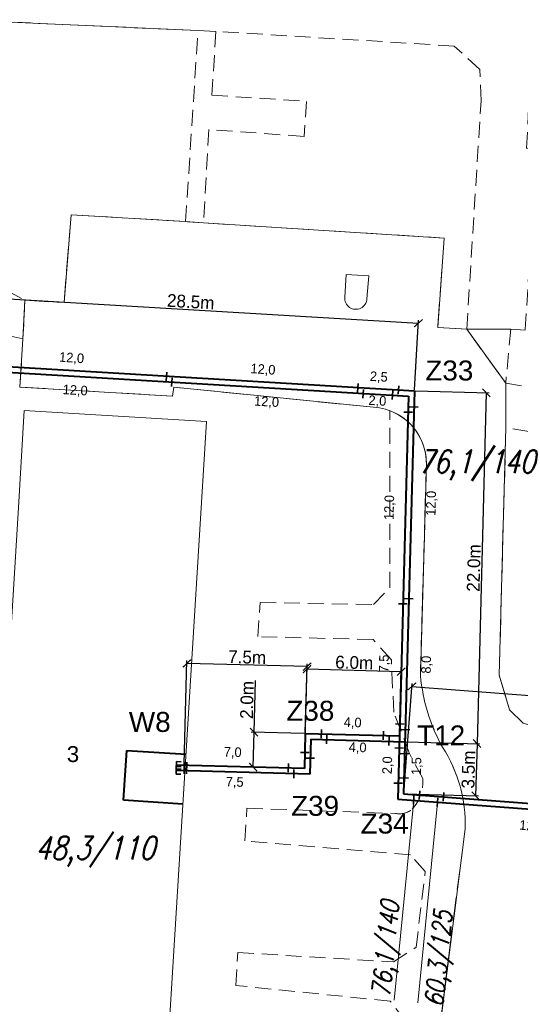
# Model space of a CAD drawing. Extents: x 6567519 to 6569315, y 5583523 to 5585607.
# Tile 19 of 67: x 6568458 to 6568489, y 5584014 to 5584075. Entities that reach past the tile are written whole.
import ezdxf
from ezdxf.enums import TextEntityAlignment as Align

# ---------------------------------------------------------------- set-up
doc = ezdxf.new("R2010")
doc.units = 0
doc.header["$PDSIZE"] = 0.75
for name, pattern in [('GAK', [3.5, 2, -0.7, 0.1, -0.7]), ('PRZER2-1', [3, 2, -1]), ('PRZER3-1', [4, 3, -1])]:
    doc.linetypes.add(name, pattern=pattern)
doc.layers.get('0').update_dxf_attribs({"linetype": 'CONTINUOUS', "lineweight": 13})
doc.layers.get('Defpoints').update_dxf_attribs({"linetype": 'CONTINUOUS'})
for name, color, linetype, lineweight in [('alarm', 51, 'CONTINUOUS', 50), ('GEPADR_O', 7, 'CONTINUOUS', 18), ('GESBZO', 7, 'CONTINUOUS', 50), ('GSLKRW', 7, 'CONTINUOUS', 25), ('GSSKOA', 7, 'PRZER3-1', 18), ('GSSKOD', 7, 'PRZER2-1', 18), ('siec', 7, 'GAK', 70)]:
    doc.layers.add(name, color=color, linetype=linetype, lineweight=lineweight)
doc.styles.add('GEO-INFO', font='arial.ttf')
doc.styles.add('UZBROJENIE', font='SIMPLEX.shx', dxfattribs={"width": 0.8, "oblique": 15.00003, "height": 0.9})
doc.dimstyles.new('Kopia Standard', dxfattribs={"dimtxt": 0.6, "dimasz": 0.5, "dimexe": 0.18, "dimexo": 0.0625, "dimgap": 0.09, "dimtad": 1, "dimdec": 1, "dimrnd": 0.5, "dimzin": 0, "dimtxsty": 'Standard', "dimblk": 'ARCHTICK', "dimcen": 0.09, "dimse1": 1, "dimse2": 1, "dimsd1": 1, "dimsd2": 1, "dimadec": 0, "dimazin": 0, "dimtfac": 1, "dimtdec": 1, "dimtofl": 0, "dimtmove": 0, "dimatfit": 3, "dimfxl": 0, "dimtolj": 1, "dimtzin": 0, "dimarcsym": 0})
doc.dimstyles.new('Kopii (2) z Standard', dxfattribs={"dimtxt": 0.8, "dimasz": 0.5, "dimexe": 0.18, "dimexo": 0.0625, "dimgap": 0.09, "dimtad": 1, "dimdec": 1, "dimrnd": 0.5, "dimzin": 0, "dimdsep": 46, "dimtxsty": 'Standard', "dimblk": 'ARCHTICK', "dimcen": 0.09, "dimadec": 0, "dimazin": 0, "dimtfac": 1, "dimtdec": 1, "dimtofl": 0, "dimtmove": 0, "dimatfit": 3, "dimfxl": 0, "dimtolj": 1, "dimtzin": 0, "dimarcsym": 0})

# ---------------------------------------------------------------- blocks, each defined once
blk = doc.blocks.new('_ArchTick')
at = {"color": 0, "linetype": 'ByBlock', "const_width": 0.15}
blk.add_lwpolyline([(-0.5, -0.5), (0.5, 0.5)], dxfattribs=at)
blk = doc.blocks.new('*D70')
at = {"layer": 'Defpoints', "color": 0, "linetype": 'ByBlock', "lineweight": 20}
for p in [(6568482.992, 5584056.25), (6568454.182, 5584053.714), (6568482.739, 5584052.01)]:
    blk.add_point(p, dxfattribs=at)
at = {"layer": 'siec', "color": 0, "linetype": 'ByBlock', "lineweight": -2}
for p, q in [((6568454.185, 5584053.777), (6568454.445, 5584058.134)), ((6568454.435, 5584057.954), (6568482.992, 5584056.25)), ((6568482.742, 5584052.072), (6568483.003, 5584056.43))]:
    blk.add_line(p, q, dxfattribs=at)
at = {"layer": 'siec', "color": 0, "linetype": 'ByBlock', "lineweight": -2, "xscale": 0.5, "yscale": 0.5, "zscale": 0.5}
for p, rotation in [((6568454.435, 5584057.954), 176.5843095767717), ((6568482.992, 5584056.25), 356.5843095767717)]:
    blk.add_blockref('_ArchTick', p, dxfattribs=dict(at, rotation=rotation))
at = {"layer": 'siec', "color": 0, "linetype": 'ByBlock', "lineweight": 20, "insert": (6568468.742, 5584057.591), "char_height": 0.8, "attachment_point": 5, "rotation": 356.58431}
blk.add_mtext('\\A1;28.5m', dxfattribs=at)
blk = doc.blocks.new('*D72')
at = {"layer": 'Defpoints', "color": 0, "linetype": 'ByBlock', "lineweight": 20}
for p in [(6568482.739, 5584052.01), (6568482.155, 5584030.063), (6568486.661, 5584029.943)]:
    blk.add_point(p, dxfattribs=at)
at = {"layer": 'siec', "color": 0, "linetype": 'ByBlock', "lineweight": -2}
for p, q in [((6568482.801, 5584052.008), (6568487.424, 5584051.885)), ((6568487.244, 5584051.89), (6568486.661, 5584029.943)), ((6568482.218, 5584030.061), (6568486.84, 5584029.938))]:
    blk.add_line(p, q, dxfattribs=at)
at = {"layer": 'siec', "color": 0, "linetype": 'ByBlock', "lineweight": -2, "xscale": 0.5, "yscale": 0.5, "zscale": 0.5}
for p, rotation in [((6568487.244, 5584051.89), 88.47729209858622), ((6568486.661, 5584029.943), 268.4772920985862)]:
    blk.add_blockref('_ArchTick', p, dxfattribs=dict(at, rotation=rotation))
at = {"layer": 'siec', "color": 0, "linetype": 'ByBlock', "lineweight": 20, "insert": (6568486.462, 5584040.93), "char_height": 0.8, "attachment_point": 5, "rotation": 88.47729}
blk.add_mtext('\\A1;22.0m', dxfattribs=at)
blk = doc.blocks.new('*D73')
at = {"layer": 'Defpoints', "color": 0, "linetype": 'ByBlock', "lineweight": 20}
for p in [(6568482.155, 5584030.063), (6568482.068, 5584026.796), (6568486.574, 5584026.676)]:
    blk.add_point(p, dxfattribs=at)
at = {"layer": 'siec', "color": 0, "linetype": 'ByBlock', "lineweight": -2}
for p, q in [((6568482.218, 5584030.061), (6568486.84, 5584029.938)), ((6568486.661, 5584029.943), (6568486.574, 5584026.676)), ((6568482.131, 5584026.794), (6568486.754, 5584026.671))]:
    blk.add_line(p, q, dxfattribs=at)
at = {"layer": 'siec', "color": 0, "linetype": 'ByBlock', "lineweight": -2, "xscale": 0.5, "yscale": 0.5, "zscale": 0.5}
for p, rotation in [((6568486.661, 5584029.943), 88.47729209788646), ((6568486.574, 5584026.676), 268.4772920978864)]:
    blk.add_blockref('_ArchTick', p, dxfattribs=dict(at, rotation=rotation))
at = {"layer": 'siec', "color": 0, "linetype": 'ByBlock', "lineweight": 20, "insert": (6568486.127, 5584028.323), "char_height": 0.8, "attachment_point": 5, "rotation": 88.47729}
blk.add_mtext('\\A1;3.5m', dxfattribs=at)
blk = doc.blocks.new('*D74')
at = {"layer": 'Defpoints', "color": 0, "linetype": 'ByBlock', "lineweight": 20}
for p in [(6568476.017, 5584034.601), (6568475.91, 5584030.579), (6568481.803, 5584030.422)]:
    blk.add_point(p, dxfattribs=at)
at = {"layer": 'siec', "color": 0, "linetype": 'ByBlock', "lineweight": -2}
for p, q in [((6568475.912, 5584030.642), (6568476.022, 5584034.781)), ((6568481.911, 5584034.444), (6568476.017, 5584034.601)), ((6568481.805, 5584030.485), (6568481.915, 5584034.624))]:
    blk.add_line(p, q, dxfattribs=at)
at = {"layer": 'siec', "color": 0, "linetype": 'ByBlock', "lineweight": -2, "xscale": 0.5, "yscale": 0.5, "zscale": 0.5}
for p, rotation in [((6568476.017, 5584034.601), 178.473428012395), ((6568481.911, 5584034.444), 358.4734280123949)]:
    blk.add_blockref('_ArchTick', p, dxfattribs=dict(at, rotation=rotation))
at = {"layer": 'siec', "color": 0, "linetype": 'ByBlock', "lineweight": 20, "insert": (6568478.977, 5584035.012), "char_height": 0.8, "attachment_point": 5, "rotation": 358.47343}
blk.add_mtext('\\A1;6.0m', dxfattribs=at)
blk = doc.blocks.new('*D75')
at = {"layer": 'Defpoints', "color": 0, "linetype": 'ByBlock', "lineweight": 20}
for p in [(6568475.91, 5584030.579), (6568472.644, 5584028.476), (6568475.852, 5584028.391)]:
    blk.add_point(p, dxfattribs=at)
at = {"layer": 'siec', "color": 0, "linetype": 'ByBlock', "lineweight": -2}
for p, q in [((6568472.702, 5584030.664), (6568472.788, 5584033.886)), ((6568475.847, 5584030.581), (6568472.522, 5584030.669)), ((6568472.644, 5584028.476), (6568472.702, 5584030.664)), ((6568475.789, 5584028.393), (6568472.464, 5584028.481))]:
    blk.add_line(p, q, dxfattribs=at)
at = {"layer": 'siec', "color": 0, "linetype": 'ByBlock', "lineweight": -2, "xscale": 0.5, "yscale": 0.5, "zscale": 0.5}
for p, rotation in [((6568472.702, 5584030.664), 88.477292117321), ((6568472.644, 5584028.476), 268.477292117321)]:
    blk.add_blockref('_ArchTick', p, dxfattribs=dict(at, rotation=rotation))
at = {"layer": 'siec', "color": 0, "linetype": 'ByBlock', "lineweight": 20, "insert": (6568472.265, 5584032.676), "char_height": 0.8, "attachment_point": 5, "rotation": 88.47729}
blk.add_mtext('\\A1;2.0m', dxfattribs=at)
blk = doc.blocks.new('*D76')
at = {"layer": 'Defpoints', "color": 0, "linetype": 'ByBlock', "lineweight": 20}
for p in [(6568468.501, 5584034.959), (6568468.332, 5584028.591), (6568475.853, 5584028.391)]:
    blk.add_point(p, dxfattribs=at)
at = {"layer": 'siec', "color": 0, "linetype": 'ByBlock', "lineweight": -2}
for p, q in [((6568468.333, 5584028.653), (6568468.506, 5584035.139)), ((6568476.023, 5584034.759), (6568468.501, 5584034.959)), ((6568475.855, 5584028.453), (6568476.027, 5584034.939))]:
    blk.add_line(p, q, dxfattribs=at)
at = {"layer": 'siec', "color": 0, "linetype": 'ByBlock', "lineweight": -2, "xscale": 0.5, "yscale": 0.5, "zscale": 0.5}
for p, rotation in [((6568468.501, 5584034.959), 178.4772921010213), ((6568476.023, 5584034.759), 358.4772921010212)]:
    blk.add_blockref('_ArchTick', p, dxfattribs=dict(at, rotation=rotation))
at = {"layer": 'siec', "color": 0, "linetype": 'ByBlock', "lineweight": 20, "insert": (6568472.275, 5584035.349), "char_height": 0.8, "attachment_point": 5, "rotation": 358.47729}
blk.add_mtext('\\A1;7.5m', dxfattribs=at)
blk = doc.blocks.new('*D77')
at = {"layer": 'Defpoints', "color": 0, "linetype": 'ByBlock', "lineweight": 20}
for p in [(6568517.54, 5584030.843), (6568482.068, 5584026.796), (6568517.025, 5584024.12)]:
    blk.add_point(p, dxfattribs=at)
at = {"layer": 'siec', "color": 0, "linetype": 'ByBlock', "lineweight": -2}
for p, q in [((6568482.073, 5584026.858), (6568482.597, 5584033.699)), ((6568482.583, 5584033.519), (6568517.54, 5584030.843)), ((6568517.03, 5584024.182), (6568517.554, 5584031.023))]:
    blk.add_line(p, q, dxfattribs=at)
at = {"layer": 'siec', "color": 0, "linetype": 'ByBlock', "lineweight": -2, "xscale": 0.5, "yscale": 0.5, "zscale": 0.5}
for p, rotation in [((6568482.583, 5584033.519), 175.6224324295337), ((6568517.54, 5584030.843), 355.6224324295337)]:
    blk.add_blockref('_ArchTick', p, dxfattribs=dict(at, rotation=rotation))
at = {"layer": 'siec', "color": 0, "linetype": 'ByBlock', "lineweight": 20, "insert": (6568500.099, 5584032.67), "char_height": 0.8, "attachment_point": 5, "rotation": 355.62243}
blk.add_mtext('\\A1;35.0m', dxfattribs=at)
blk = doc.blocks.new('*D238')
at = {"layer": 'Defpoints', "color": 0, "linetype": 'ByBlock', "lineweight": 20}
for p in [(6568481.756, 5584052.338), (6568479.201, 5584052.221), (6568481.74, 5584052.069)]:
    blk.add_point(p, dxfattribs=at)
at = {"layer": 'siec', "color": 0, "linetype": 'ByBlock', "lineweight": 20, "insert": (6568480.513, 5584052.853), "char_height": 0.6, "attachment_point": 5, "rotation": 356.58431}
blk.add_mtext('\\A1;2,5', dxfattribs=at)
blk = doc.blocks.new('*D239')
at = {"layer": 'Defpoints', "color": 0, "linetype": 'ByBlock', "lineweight": 20}
for p in [(6568479.531, 5584051.854), (6568481.37, 5584051.744), (6568479.478, 5584050.968)]:
    blk.add_point(p, dxfattribs=at)
at = {"layer": 'siec', "color": 0, "linetype": 'ByBlock', "lineweight": 20, "insert": (6568480.424, 5584051.352), "char_height": 0.6, "attachment_point": 5, "rotation": 356.57278}
blk.add_mtext('\\A1;2,0', dxfattribs=at)
blk = doc.blocks.new('*D240')
at = {"layer": 'Defpoints', "color": 0, "linetype": 'ByBlock', "lineweight": 20}
for p in [(6568467.552, 5584052.557), (6568479.53, 5584051.838), (6568467.471, 5584051.213)]:
    blk.add_point(p, dxfattribs=at)
at = {"layer": 'siec', "color": 0, "linetype": 'ByBlock', "lineweight": 20, "insert": (6568473.487, 5584051.292), "char_height": 0.6, "attachment_point": 5, "rotation": 356.56463}
blk.add_mtext('\\A1;12,0', dxfattribs=at)
blk = doc.blocks.new('*D241')
at = {"layer": 'Defpoints', "color": 0, "linetype": 'ByBlock', "lineweight": 20}
for p in [(6568467.221, 5584052.924), (6568479.218, 5584052.475), (6568479.194, 5584052.118)]:
    blk.add_point(p, dxfattribs=at)
at = {"layer": 'siec', "color": 0, "linetype": 'ByBlock', "lineweight": 20, "insert": (6568473.261, 5584053.318), "char_height": 0.6, "attachment_point": 5, "rotation": 356.14623}
blk.add_mtext('\\A1;12,0', dxfattribs=at)
blk = doc.blocks.new('*D242')
at = {"layer": 'Defpoints', "color": 0, "linetype": 'ByBlock', "lineweight": 20}
for p in [(6568455.573, 5584053.276), (6568467.552, 5584052.557), (6568455.493, 5584051.932)]:
    blk.add_point(p, dxfattribs=at)
at = {"layer": 'siec', "color": 0, "linetype": 'ByBlock', "lineweight": 20, "insert": (6568461.508, 5584052.011), "char_height": 0.6, "attachment_point": 5, "rotation": 356.56463}
blk.add_mtext('\\A1;12,0', dxfattribs=at)
blk = doc.blocks.new('*D243')
at = {"layer": 'Defpoints', "color": 0, "linetype": 'ByBlock', "lineweight": 20}
for p in [(6568455.243, 5584053.643), (6568467.24, 5584053.194), (6568467.216, 5584052.837)]:
    blk.add_point(p, dxfattribs=at)
at = {"layer": 'siec', "color": 0, "linetype": 'ByBlock', "lineweight": 20, "insert": (6568461.283, 5584054.037), "char_height": 0.6, "attachment_point": 5, "rotation": 356.14623}
blk.add_mtext('\\A1;12,0', dxfattribs=at)
blk = doc.blocks.new('*D244')
at = {"layer": 'Defpoints', "color": 0, "linetype": 'ByBlock', "lineweight": 20}
for p in [(6568481.412, 5584038.704), (6568482.003, 5584038.69), (6568481.827, 5584031.172)]:
    blk.add_point(p, dxfattribs=at)
at = {"layer": 'siec', "color": 0, "linetype": 'ByBlock', "lineweight": 20, "insert": (6568480.884, 5584034.955), "char_height": 0.6, "attachment_point": 5, "rotation": 88.65432}
blk.add_mtext('\\A1;7,5', dxfattribs=at)
blk = doc.blocks.new('*D245')
at = {"layer": 'Defpoints', "color": 0, "linetype": 'ByBlock', "lineweight": 20}
for p in [(6568482.393, 5584039.015), (6568484.075, 5584038.971), (6568482.179, 5584030.813)]:
    blk.add_point(p, dxfattribs=at)
at = {"layer": 'siec', "color": 0, "linetype": 'ByBlock', "lineweight": 20, "insert": (6568483.528, 5584034.881), "char_height": 0.6, "attachment_point": 5, "rotation": 88.50082}
blk.add_mtext('\\A1;8,0', dxfattribs=at)
blk = doc.blocks.new('*D246')
at = {"layer": 'Defpoints', "color": 0, "linetype": 'ByBlock', "lineweight": 20}
for p in [(6568481.811, 5584050.699), (6568482.342, 5584050.685), (6568482.023, 5584038.689)]:
    blk.add_point(p, dxfattribs=at)
at = {"layer": 'siec', "color": 0, "linetype": 'ByBlock', "lineweight": 20, "insert": (6568481.212, 5584044.713), "char_height": 0.6, "attachment_point": 5, "rotation": 88.47729}
blk.add_mtext('\\A1;12,0', dxfattribs=at)
blk = doc.blocks.new('*D247')
at = {"layer": 'Defpoints', "color": 0, "linetype": 'ByBlock', "lineweight": 20}
for p in [(6568482.712, 5584051.011), (6568484.434, 5584050.965), (6568482.393, 5584039.015)]:
    blk.add_point(p, dxfattribs=at)
at = {"layer": 'siec', "color": 0, "linetype": 'ByBlock', "lineweight": 20, "insert": (6568483.835, 5584044.979), "char_height": 0.6, "attachment_point": 5, "rotation": 88.47729}
blk.add_mtext('\\A1;12,0', dxfattribs=at)
blk = doc.blocks.new('*D248')
at = {"layer": 'Defpoints', "color": 0, "linetype": 'ByBlock', "lineweight": 20}
for p in [(6568481.78, 5584029.673), (6568481.509, 5584027.475), (6568481.728, 5584027.469)]:
    blk.add_point(p, dxfattribs=at)
at = {"layer": 'siec', "color": 0, "linetype": 'ByBlock', "lineweight": 20, "insert": (6568481.095, 5584028.587), "char_height": 0.6, "attachment_point": 5, "rotation": 88.65432}
blk.add_mtext('\\A1;2,0', dxfattribs=at)
blk = doc.blocks.new('*D249')
at = {"layer": 'Defpoints', "color": 0, "linetype": 'ByBlock', "lineweight": 20}
for p in [(6568482.135, 5584029.313), (6568482.1, 5584027.795), (6568483.342, 5584027.766)]:
    blk.add_point(p, dxfattribs=at)
at = {"layer": 'siec', "color": 0, "linetype": 'ByBlock', "lineweight": 20, "insert": (6568482.92, 5584028.535), "char_height": 0.6, "attachment_point": 5, "rotation": 88.65432}
blk.add_mtext('\\A1;1,5', dxfattribs=at)
blk = doc.blocks.new('*D250')
at = {"layer": 'Defpoints', "color": 0, "linetype": 'ByBlock', "lineweight": 20}
for p in [(6568467.836, 5584028.604), (6568474.854, 5584028.413), (6568474.865, 5584028.825)]:
    blk.add_point(p, dxfattribs=at)
at = {"layer": 'siec', "color": 0, "linetype": 'ByBlock', "lineweight": 20, "insert": (6568471.368, 5584029.361), "char_height": 0.6, "attachment_point": 5, "rotation": 358.44105}
blk.add_mtext('\\A1;7,0', dxfattribs=at)
blk = doc.blocks.new('*D251')
at = {"layer": 'Defpoints', "color": 0, "linetype": 'ByBlock', "lineweight": 20}
for p in [(6568467.826, 5584028.254), (6568475.194, 5584028.054), (6568475.164, 5584026.954)]:
    blk.add_point(p, dxfattribs=at)
at = {"layer": 'siec', "color": 0, "linetype": 'ByBlock', "lineweight": 20, "insert": (6568471.492, 5584027.494), "char_height": 0.6, "attachment_point": 5, "rotation": 358.44105}
blk.add_mtext('\\A1;7,5', dxfattribs=at)
blk = doc.blocks.new('*D252')
at = {"layer": 'Defpoints', "color": 0, "linetype": 'ByBlock', "lineweight": 20}
for p in [(6568476.917, 5584030.832), (6568476.909, 5584030.552), (6568480.804, 5584030.446)]:
    blk.add_point(p, dxfattribs=at)
at = {"layer": 'siec', "color": 0, "linetype": 'ByBlock', "lineweight": 20, "insert": (6568478.876, 5584031.219), "char_height": 0.6, "attachment_point": 5, "rotation": 358.44105}
blk.add_mtext('\\A1;4,0', dxfattribs=at)
blk = doc.blocks.new('*D253')
at = {"layer": 'Defpoints', "color": 0, "linetype": 'ByBlock', "lineweight": 20}
for p in [(6568477.248, 5584030.194), (6568481.156, 5584030.09), (6568481.131, 5584029.165)]:
    blk.add_point(p, dxfattribs=at)
at = {"layer": 'siec', "color": 0, "linetype": 'ByBlock', "lineweight": 20, "insert": (6568479.189, 5584029.657), "char_height": 0.6, "attachment_point": 5, "rotation": 358.47344}
blk.add_mtext('\\A1;4,0', dxfattribs=at)
blk = doc.blocks.new('*D254')
at = {"layer": 'Defpoints', "color": 0, "linetype": 'ByBlock', "lineweight": 20}
for p in [(6568484.561, 5584026.605), (6568496.566, 5584026.213), (6568496.526, 5584025.689)]:
    blk.add_point(p, dxfattribs=at)
at = {"layer": 'siec', "color": 0, "linetype": 'ByBlock', "lineweight": 20, "insert": (6568490.617, 5584027.11), "char_height": 0.6, "attachment_point": 5, "rotation": 355.62243}
blk.add_mtext('\\A1;12,0', dxfattribs=at)
blk = doc.blocks.new('*D255')
at = {"layer": 'Defpoints', "color": 0, "linetype": 'ByBlock', "lineweight": 20}
for p in [(6568484.191, 5584026.279), (6568496.156, 5584025.363), (6568484.075, 5584024.766)]:
    blk.add_point(p, dxfattribs=at)
at = {"layer": 'siec', "color": 0, "linetype": 'ByBlock', "lineweight": 20, "insert": (6568490.091, 5584024.746), "char_height": 0.6, "attachment_point": 5, "rotation": 355.6223}
blk.add_mtext('\\A1;12,0', dxfattribs=at)

msp = doc.modelspace()

# ---------------------------------------------------------------- linework, layer by layer
at = {"layer": 'GESBZO', "color": 7, "linetype": 'Continuous', "lineweight": 20, "elevation": 10.18}
msp.add_lwpolyline([(6568457.96, 5584044.72), (6568458.31, 5584050.79), (6568469.73, 5584050.1), (6568467.17, 5584008.53), (6568466.28, 5584008.57), (6568464.89, 5583988.75), (6568453.62, 5583989.49), (6568454.76, 5584009.14), (6568455.78, 5584009.15)], close=True, dxfattribs=at)
at = {"layer": 'GSLKRW', "color": 7, "linetype": 'Continuous', "lineweight": 20, "elevation": 10.18}
for points in [[(6568451.15, 5584066.37), (6568450.41, 5584066.7), (6568450.1, 5584067.36), (6568450.4, 5584071.58), (6568450.79, 5584072.67), (6568451.38, 5584073.45), (6568452.61, 5584074.55), (6568454.13, 5584075.24), (6568469.2, 5584074.56), (6568470.32, 5584074.51)], [(6568486.02, 5584055.87), (6568488.46, 5584052.49), (6568488.47, 5584049.72), (6568488.05, 5584034.23), (6568488.7, 5584032.06), (6568489.55, 5584031.23), (6568490.79, 5584030.85), (6568510.71, 5584029.67), (6568512.67, 5584029.51), (6568515.51, 5584029.44), (6568516.85, 5584030.89), (6568546.6, 5584029.27)]]:
    msp.add_lwpolyline(points, dxfattribs=at)
msp.add_lwpolyline([(6568479.43, 5583959.52), (6568482.81, 5583989.38), (6568481.67, 5583991.05), (6568485.91, 5584024.62, 0.155591), (6568484.5, 5584029.71, -0.100888), (6568483.12, 5584034.18), (6568483.49, 5584047.4, 0.169903), (6568482.77, 5584049.61, 0.217828), (6568480.18, 5584050.99), (6568467.69, 5584052.24), (6568467.61, 5584051.68), (6568458.05, 5584052.25), (6568458.24, 5584055.28), (6568458.36, 5584057.68), (6568460.81, 5584057.54), (6568461.25, 5584063.04), (6568468.42, 5584062.61), (6568469.54, 5584062.52), (6568484.6, 5584061.58), (6568484.2, 5584055.99), (6568486.02, 5584055.87), (6568488.77, 5584055.87), (6568489.68, 5584055.82)], format="xyb", dxfattribs=at)
msp.add_lwpolyline([(6568478.48, 5584059.29), (6568479.89, 5584059.21), (6568479.77, 5584057.78, -1.031281), (6568478.39, 5584057.88)], format="xyb", close=True, dxfattribs=at)
at = {"layer": 'GSSKOA', "color": 7, "linetype": 'PRZER3-1', "lineweight": 20, "ltscale": 0.5, "elevation": 10.18}
msp.add_lwpolyline([(6568481.67, 5583991.05), (6568485.91, 5584024.62, 0.155591), (6568484.5, 5584029.71, -0.100888), (6568483.12, 5584034.18), (6568483.49, 5584047.4, 0.169903), (6568482.77, 5584049.61, 0.217828), (6568480.18, 5584050.99), (6568467.69, 5584052.24), (6568467.61, 5584051.68), (6568458.05, 5584052.25), (6568458.24, 5584055.28), (6568458.36, 5584057.68), (6568460.81, 5584057.54), (6568461.25, 5584063.04), (6568468.42, 5584062.61), (6568469.54, 5584062.52), (6568484.6, 5584061.58), (6568484.2, 5584055.99), (6568486.02, 5584055.87), (6568488.46, 5584052.49), (6568488.47, 5584049.72), (6568488.05, 5584034.23), (6568488.7, 5584032.06), (6568489.55, 5584031.23)], format="xyb", dxfattribs=at)
at = {"layer": 'GSSKOD', "color": 7, "linetype": 'PRZER2-1', "lineweight": 20, "ltscale": 0.5, "elevation": 10.18}
for points in [[(6568529.7, 5584071.41), (6568491.18, 5584073.31), (6568490.45, 5584072.73), (6568489.96, 5584071.2), (6568489.76, 5584067.17), (6568490.4, 5584067.33), (6568489.68, 5584055.82), (6568488.77, 5584055.87), (6568488.46, 5584052.49), (6568486.02, 5584055.87), (6568486.92, 5584070.16), (6568486.83, 5584072.13), (6568485.23, 5584073.59), (6568470.32, 5584074.51), (6568470.06, 5584070.52), (6568475.99, 5584070.13), (6568475.84, 5584067.94), (6568469.87, 5584068.36), (6568469.54, 5584062.52), (6568468.42, 5584062.61), (6568469.2, 5584074.56), (6568454.13, 5584075.24)], [(6568450.71, 5584061.92), (6568458.36, 5584057.68), (6568458.24, 5584055.28), (6568457.29, 5584055.47)], [(6568550.73, 5584038.82), (6568513.93, 5584045.27), (6568512.05, 5584045.54), (6568488.47, 5584049.72), (6568488.46, 5584052.49), (6568492.73, 5584051.76), (6568493.62, 5584052.28), (6568495.19, 5584052.18), (6568495.83, 5584051.2), (6568507.13, 5584049.18), (6568508.23, 5584051.37), (6568509.78, 5584051.28), (6568510.49, 5584048.59), (6568517.36, 5584047.32), (6568517.8, 5584047.75), (6568519.34, 5584047.66), (6568520.02, 5584046.91), (6568530.8, 5584045.09)]]:
    msp.add_lwpolyline(points, dxfattribs=at)
msp.add_lwpolyline([(6568482.21, 5584012.59), (6568481.23, 5584013.83), (6568471.56, 5584014.81), (6568471.69, 5584016.87), (6568481.44, 5584016.28), (6568482.85, 5584017.2), (6568483.42, 5584021.94), (6568482.49, 5584022.99), (6568472.13, 5584023.86), (6568472.26, 5584025.9), (6568481.55, 5584025.57, 0.206834), (6568482.61, 5584025.84, 0.20696), (6568483.26, 5584027.75), (6568482.44, 5584029.33), (6568481.45, 5584031.92), (6568481.3, 5584035.19), (6568480.16, 5584036.45), (6568472.94, 5584036.64), (6568473.08, 5584038.77), (6568480.19, 5584038.64), (6568481.2, 5584039.7), (6568481.21, 5584050.77, -0.318378), (6568483.49, 5584047.4), (6568483.12, 5584034.18, 0.100888), (6568484.5, 5584029.71, -0.155591), (6568485.91, 5584024.62), (6568481.67, 5583991.05)], format="xyb", dxfattribs=at)
at = {"layer": 'siec', "color": 1, "linetype": 'ByBlock', "lineweight": 40}
for p, q in [((6568454.182, 5584053.714), (6568482.739, 5584052.01)), ((6568454.512, 5584053.347), (6568482.369, 5584051.684)), ((6568482.369, 5584051.684), (6568481.698, 5584026.47)), ((6568482.739, 5584052.01), (6568482.068, 5584026.796)), ((6568475.91, 5584030.579), (6568475.853, 5584028.391)), ((6568475.91, 5584030.579), (6568481.803, 5584030.422)), ((6568476.25, 5584030.22), (6568476.194, 5584028.032)), ((6568476.25, 5584030.22), (6568482.155, 5584030.063)), ((6568464.538, 5584026.397), (6568464.746, 5584029.503)), ((6568464.746, 5584029.503), (6568468.448, 5584029.275)), ((6568476.194, 5584028.032), (6568467.826, 5584028.254)), ((6568475.853, 5584028.391), (6568467.836, 5584028.604)), ((6568468.255, 5584026.148), (6568464.538, 5584026.397)), ((6568481.698, 5584026.47), (6568547.833, 5584021.407)), ((6568482.068, 5584026.796), (6568548.203, 5584021.733))]:
    msp.add_line(p, q, dxfattribs=at)
at = {"layer": 'siec', "color": 1, "linetype": 'Continuous', "lineweight": 35}
for p, q in [((6568467.203, 5584052.653), (6568467.24, 5584053.195)), ((6568467.534, 5584052.286), (6568467.57, 5584052.828)), ((6568479.182, 5584051.934), (6568479.218, 5584052.476)), ((6568481.722, 5584051.798), (6568481.758, 5584052.34)), ((6568479.512, 5584051.567), (6568479.549, 5584052.109)), ((6568481.352, 5584051.473), (6568481.388, 5584052.014)), ((6568482.984, 5584051.004), (6568482.441, 5584051.017)), ((6568482.613, 5584050.679), (6568482.071, 5584050.691)), ((6568482.295, 5584038.683), (6568481.752, 5584038.696)), ((6568482.665, 5584039.008), (6568482.122, 5584039.021)), ((6568476.917, 5584030.826), (6568476.902, 5584030.284)), ((6568480.811, 5584030.72), (6568480.797, 5584030.178)), ((6568482.098, 5584031.166), (6568481.555, 5584031.178)), ((6568482.45, 5584030.806), (6568481.907, 5584030.819)), ((6568477.256, 5584030.467), (6568477.241, 5584029.924)), ((6568481.163, 5584030.361), (6568481.148, 5584029.818)), ((6568482.052, 5584029.666), (6568481.509, 5584029.679)), ((6568476.151, 5584029.384), (6568475.608, 5584029.397)), ((6568476.491, 5584029.025), (6568475.948, 5584029.037)), ((6568482.403, 5584029.307), (6568481.861, 5584029.32)), ((6568474.861, 5584028.689), (6568474.846, 5584028.146)), ((6568475.202, 5584028.33), (6568475.187, 5584027.787)), ((6568482.366, 5584027.789), (6568481.824, 5584027.802)), ((6568481.996, 5584027.463), (6568481.454, 5584027.476)), ((6568483.085, 5584026.99), (6568483.046, 5584026.449)), ((6568482.715, 5584026.665), (6568482.676, 5584026.123)), ((6568484.211, 5584026.55), (6568484.171, 5584026.009)), ((6568484.581, 5584026.876), (6568484.541, 5584026.334))]:
    msp.add_line(p, q, dxfattribs=at)
at = {"layer": 'siec', "color": 1, "linetype": 'ByBlock', "lineweight": 35}
for p, q in [((6568467.833, 5584028.507), (6568467.821, 5584028.04)), ((6568467.842, 5584028.815), (6568467.829, 5584028.348)), ((6568468.137, 5584028.339), (6568467.829, 5584028.348)), ((6568468.142, 5584028.499), (6568467.833, 5584028.507)), ((6568468.15, 5584028.806), (6568467.842, 5584028.815)), ((6568468.324, 5584028.048), (6568468.334, 5584028.774)), ((6568468.485, 5584028.05), (6568468.496, 5584028.776)), ((6568468.129, 5584028.032), (6568467.82, 5584028.04))]:
    msp.add_line(p, q, dxfattribs=at)
at = {"layer": 'siec', "color": 1, "linetype": 'Continuous', "lineweight": 20}
for p, q in [((6568482.682, 5584026.184), (6568481.468, 5584013.881)), ((6568484.174, 5584026.031), (6568482.961, 5584013.728))]:
    msp.add_line(p, q, dxfattribs=at)

# ---------------------------------------------------------------- texts
at = {"layer": 'alarm', "color": 1, "linetype": 'Continuous', "lineweight": 30, "style": 'GEO-INFO'}
for s, p in [('Z33', (6568484.928, 5584053.29, 10.76)), ('Z38', (6568476.229, 5584031.997, 0.62)), ('W8', (6568466.177, 5584031.3, 0.62)), ('T12', (6568484.417, 5584030.464, 10.8)), ('Z39', (6568476.527, 5584026.05, 0.62)), ('Z34', (6568480.879, 5584024.94, 10.76))]:
    msp.add_text(s, height=1.25, dxfattribs=at).set_placement(p, align=Align.MIDDLE)
at = {"layer": 'alarm', "color": 1, "lineweight": 30, "style": 'UZBROJENIE', "oblique": 15.00003, "width": 0.8}
for s, p in [('76,1/140', (6568482.984, 5584046.874)), ('48,3/110', (6568459.002, 5584022.698))]:
    msp.add_text(s, height=1.44, dxfattribs=at).set_placement(p)
at = {"layer": 'alarm', "color": 1, "lineweight": 35, "style": 'UZBROJENIE', "oblique": 15.00003, "width": 0.8}
for s, p in [('76,1/140', (6568481.207, 5584014.041)), ('60,3/125', (6568484.524, 5584013.434))]:
    msp.add_text(s, height=1.152, rotation=84.33063, dxfattribs=at).set_placement(p)
at = {"layer": 'GEPADR_O', "color": 7, "linetype": 'Continuous', "lineweight": 20, "style": 'GEO-INFO'}
msp.add_text('3', height=1, dxfattribs=at).set_placement((6568460.982, 5584028.788, 10.8))

# ---------------------------------------------------------------- dimensions: what is measured, and where the dimension line sits
at = {"layer": 'siec', "color": 1, "linetype": 'ByBlock', "lineweight": 20}
for p1, p2, distance, picture, middle in [((6568454.182, 5584053.714), (6568482.739, 5584052.01), 4.248, '*D70', (6568468.742, 5584057.591)), ((6568482.739, 5584052.01), (6568482.155, 5584030.063), 4.507, '*D72', (6568486.462, 5584040.93)), ((6568475.853, 5584028.391), (6568468.332, 5584028.591), -6.37, '*D76', (6568472.275, 5584035.349)), ((6568481.803, 5584030.422), (6568475.91, 5584030.579), -4.023, '*D74', (6568478.977, 5584035.012)), ((6568482.068, 5584026.796), (6568517.025, 5584024.12), 6.743, '*D77', (6568500.099, 5584032.67)), ((6568482.155, 5584030.063), (6568482.068, 5584026.796), 4.507, '*D73', (6568486.127, 5584028.323))]:
    dim = msp.add_aligned_dim(p1=p1, p2=p2, distance=distance, dimstyle='Kopii (2) z Standard', override={"dimpost": 'm'}, dxfattribs=at)
    dim.commit()
    dim.dimension.update_dxf_attribs({"geometry": picture, "text_midpoint": middle})
for p1, p2, distance, picture, middle in [((6568455.243, 5584053.643), (6568467.216, 5584052.837), 0.359, '*D243', (6568461.283, 5584054.037)), ((6568467.221, 5584052.924), (6568479.194, 5584052.118), 0.359, '*D241', (6568473.261, 5584053.318)), ((6568467.552, 5584052.557), (6568455.573, 5584053.276), 1.347, '*D242', (6568461.508, 5584052.011)), ((6568479.201, 5584052.221), (6568481.74, 5584052.069), 0.269, '*D238', (6568480.513, 5584052.853)), ((6568479.53, 5584051.838), (6568467.552, 5584052.557), 1.347, '*D240', (6568473.487, 5584051.292)), ((6568481.37, 5584051.744), (6568479.531, 5584051.854), 0.887, '*D239', (6568480.424, 5584051.352)), ((6568482.393, 5584039.015), (6568482.712, 5584051.011), -1.722, '*D247', (6568483.835, 5584044.979)), ((6568482.023, 5584038.689), (6568482.342, 5584050.685), 0.531, '*D246', (6568481.212, 5584044.713)), ((6568481.827, 5584031.172), (6568482.003, 5584038.69), 0.592, '*D244', (6568480.884, 5584034.955)), ((6568482.179, 5584030.813), (6568482.393, 5584039.015), -1.682, '*D245', (6568483.528, 5584034.881)), ((6568480.804, 5584030.446), (6568476.909, 5584030.552), -0.28, '*D252', (6568478.876, 5584031.219)), ((6568477.248, 5584030.194), (6568481.156, 5584030.09), -0.925, '*D253', (6568479.189, 5584029.657)), ((6568467.836, 5584028.604), (6568474.854, 5584028.413), 0.412, '*D250', (6568471.368, 5584029.361)), ((6568481.78, 5584029.673), (6568481.728, 5584027.469), -0.219, '*D248', (6568481.095, 5584028.587)), ((6568482.135, 5584029.313), (6568482.1, 5584027.795), 1.242, '*D249', (6568482.92, 5584028.535)), ((6568467.826, 5584028.254), (6568475.194, 5584028.054), -1.1, '*D251', (6568471.492, 5584027.494)), ((6568484.561, 5584026.605), (6568496.526, 5584025.689), 0.526, '*D254', (6568490.617, 5584027.11)), ((6568496.156, 5584025.363), (6568484.191, 5584026.279), 1.518, '*D255', (6568490.091, 5584024.746))]:
    dim = msp.add_aligned_dim(p1=p1, p2=p2, distance=distance, dimstyle='Kopia Standard', dxfattribs=at)
    dim.commit()
    dim.dimension.update_dxf_attribs({"geometry": picture, "text_midpoint": middle})
dim = msp.add_linear_dim(base=(6568472.644, 5584028.476), p1=(6568475.91, 5584030.579), p2=(6568475.852, 5584028.391), angle=268.47729, dimstyle='Kopii (2) z Standard', override={"dimpost": 'm'}, dxfattribs=at)
dim.commit()
dim.dimension.update_dxf_attribs({"geometry": '*D75', "text_midpoint": (6568472.755, 5584032.663), "dimtype": 161})

doc.saveas('drawing.dxf')
